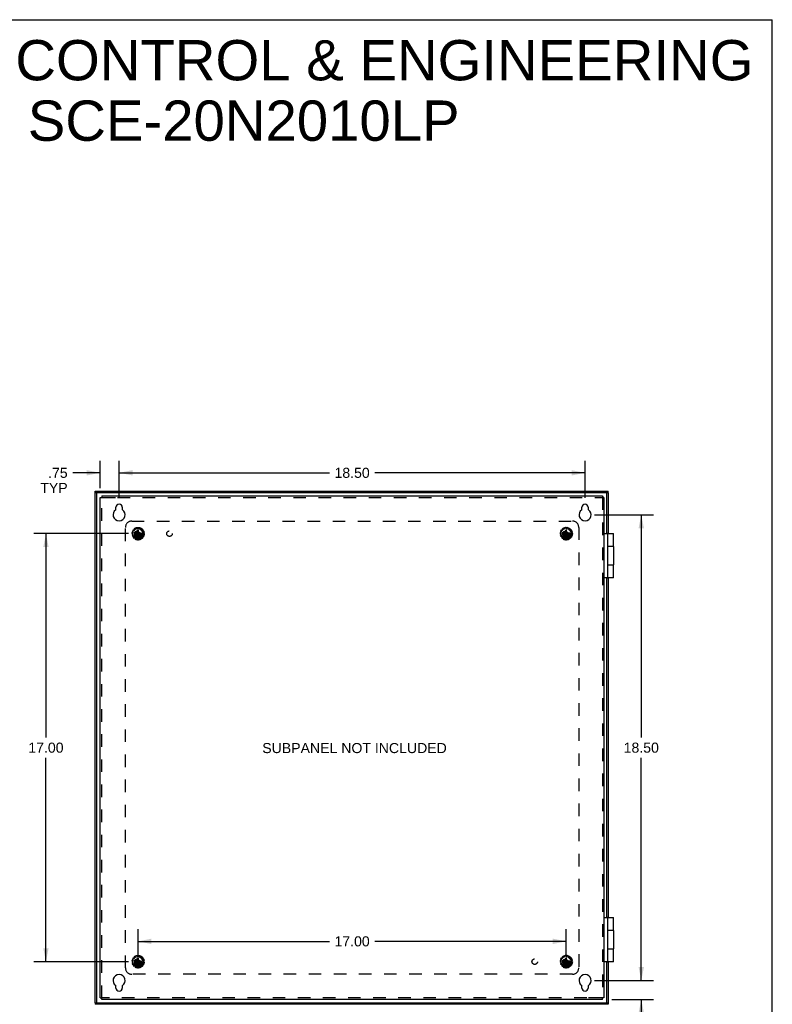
# Model space of a CAD drawing. Header units: inches. Extents: x 0 to 90.7, y 0 to 58.7.
# Tile 14 of 14: x 60.8 to 90.7, y 19.6 to 58.7. Entities that reach past the tile are written whole.
import ezdxf

# ---------------------------------------------------------------- set-up
doc = ezdxf.new("R2010")
doc.units = ezdxf.units.IN
doc.header["$LTSCALE"] = 4.986667
doc.header["$MEASUREMENT"] = 0
doc.linetypes.add('HIDDEN', pattern=[0.2, 0.1, -0.1])
doc.layers.get('0').update_dxf_attribs({"linetype": 'CONTINUOUS'})
for name, color, linetype in [('DEFAULT_2', 8, 'HIDDEN'), ('DIMENSIONS', 7, 'CONTINUOUS'), ('DOOR_ASSEMBLY', 7, 'CONTINUOUS'), ('SUBPANEL', 7, 'CONTINUOUS')]:
    doc.layers.add(name, color=color, linetype=linetype)
doc.styles.get("Standard").update_dxf_attribs({"font": 'arial.ttf'})
doc.dimstyles.new('DIMSTYLE_1', dxfattribs={"dimtxt": 0.4, "dimasz": 0.533333, "dimexe": 0.09, "dimexo": 0.07, "dimgap": 0.0375, "dimtad": 0, "dimtih": 1, "dimtoh": 1, "dimzin": 4, "dimdsep": 46, "dimtxsty": 'Standard', "dimblk": '_FILLED', "dimblk1": '_FILLED', "dimblk2": '_FILLED', "dimcen": 0.09, "dimadec": 3, "dimazin": 1, "dimtfac": 1, "dimtdec": 3, "dimtofl": 0, "dimtmove": 0, "dimatfit": 3, "dimldrblk": '_FILLED', "dimfxl": 0, "dimtolj": 1, "dimtzin": 4, "dimarcsym": 0})

# ---------------------------------------------------------------- blocks, each defined once
blk = doc.blocks.new('_FILLED')
at = {"color": 0, "linetype": 'ByBlock'}
blk.add_solid([(0, 0), (-1, 0.2), (-1, -0.2)], dxfattribs=at)
blk = doc.blocks.new('*D6')
at = {"layer": 'DIMENSIONS', "color": 2, "linetype": 'Continuous'}
for p, q in [((64.734, 39.674), (64.734, 41.15)), ((83.234, 39.674), (83.234, 41.15)), ((64.734, 40.67), (73.085, 40.67)), ((83.234, 40.67), (74.883, 40.67))]:
    blk.add_line(p, q, dxfattribs=at)
at = {"layer": 'DIMENSIONS', "color": 2, "linetype": 'Continuous', "xscale": 0.5333333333, "yscale": 0.5333333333, "zscale": 0.5333333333, "rotation": 180}
blk.add_blockref('_FILLED', (64.734, 40.67), dxfattribs=at)
at = {"layer": 'DIMENSIONS', "color": 2, "linetype": 'Continuous', "xscale": 0.5333333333, "yscale": 0.5333333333, "zscale": 0.5333333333}
blk.add_blockref('_FILLED', (83.234, 40.67), dxfattribs=at)
at = {"layer": 'DIMENSIONS', "color": 2, "linetype": 'Continuous', "insert": (73.984, 40.87), "char_height": 0.4, "width": 1.39777, "attachment_point": 2, "line_spacing_factor": 0.9}
blk.add_mtext('18.50', dxfattribs=at)
blk = doc.blocks.new('*D7')
at = {"layer": 'DIMENSIONS', "color": 2, "linetype": 'Continuous'}
for p, q in [((83.608, 39.004), (85.945, 39.004)), ((85.465, 39.004), (85.465, 30.154)), ((85.465, 20.504), (85.465, 29.354)), ((83.608, 20.504), (85.945, 20.504))]:
    blk.add_line(p, q, dxfattribs=at)
at = {"layer": 'DIMENSIONS', "color": 2, "linetype": 'Continuous', "xscale": 0.5333333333, "yscale": 0.5333333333, "zscale": 0.5333333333}
for p, rotation in [((85.465, 39.004), 90), ((85.465, 20.504), 270)]:
    blk.add_blockref('_FILLED', p, dxfattribs=dict(at, rotation=rotation))
at = {"layer": 'DIMENSIONS', "color": 2, "linetype": 'Continuous', "insert": (85.465, 29.954), "char_height": 0.4, "width": 1.39777, "attachment_point": 2, "line_spacing_factor": 0.9}
blk.add_mtext('18.50', dxfattribs=at)
blk = doc.blocks.new('*D10')
at = {"layer": 'DIMENSIONS', "color": 2, "linetype": 'Continuous'}
for p, q in [((63.984, 40.067), (63.984, 41.15)), ((64.734, 39.674), (64.734, 41.15)), ((63.984, 40.67), (62.891, 40.67)), ((64.734, 40.67), (65.801, 40.67))]:
    blk.add_line(p, q, dxfattribs=at)
at = {"layer": 'DIMENSIONS', "color": 2, "linetype": 'Continuous', "xscale": 0.5333333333, "yscale": 0.5333333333, "zscale": 0.5333333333}
blk.add_blockref('_FILLED', (63.984, 40.67), dxfattribs=at)
at = {"layer": 'DIMENSIONS', "color": 2, "linetype": 'Continuous', "xscale": 0.5333333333, "yscale": 0.5333333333, "zscale": 0.5333333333, "rotation": 180}
blk.add_blockref('_FILLED', (64.734, 40.67), dxfattribs=at)
at = {"layer": 'DIMENSIONS', "color": 2, "linetype": 'Continuous', "insert": (62.691, 40.87), "char_height": 0.4, "width": 1.08401, "attachment_point": 3, "line_spacing_factor": 0.9}
blk.add_mtext('.75\\PTYP', dxfattribs=at)
blk = doc.blocks.new('*D11')
at = {"layer": 'DIMENSIONS', "color": 2, "linetype": 'Continuous'}
for p, q in [((85.465, 20.504), (85.465, 21.571)), ((83.608, 20.504), (85.945, 20.504)), ((84.298, 19.754), (85.945, 19.754)), ((85.465, 19.754), (85.465, 18.464)), ((85.465, 18.464), (84.963, 18.464))]:
    blk.add_line(p, q, dxfattribs=at)
at = {"layer": 'DIMENSIONS', "color": 2, "linetype": 'Continuous', "xscale": 0.5333333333, "yscale": 0.5333333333, "zscale": 0.5333333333}
for p, rotation in [((85.465, 20.504), 270), ((85.465, 19.754), 90)]:
    blk.add_blockref('_FILLED', p, dxfattribs=dict(at, rotation=rotation))
at = {"layer": 'DIMENSIONS', "color": 2, "linetype": 'Continuous', "insert": (84.763, 18.664), "char_height": 0.4, "width": 1.08401, "attachment_point": 3, "line_spacing_factor": 0.9}
blk.add_mtext('.75\\PTYP', dxfattribs=at)
blk = doc.blocks.new('*D15')
at = {"layer": 'DIMENSIONS', "color": 2, "linetype": 'Continuous'}
for p, q in [((65.111, 38.254), (61.349, 38.254)), ((61.829, 38.254), (61.829, 30.154)), ((61.829, 21.254), (61.829, 29.354)), ((65.111, 21.254), (61.349, 21.254))]:
    blk.add_line(p, q, dxfattribs=at)
at = {"layer": 'DIMENSIONS', "color": 2, "linetype": 'Continuous', "xscale": 0.5333333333, "yscale": 0.5333333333, "zscale": 0.5333333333}
for p, rotation in [((61.829, 38.254), 90), ((61.829, 21.254), 270)]:
    blk.add_blockref('_FILLED', p, dxfattribs=dict(at, rotation=rotation))
at = {"layer": 'DIMENSIONS', "color": 2, "linetype": 'Continuous', "insert": (61.829, 29.954), "char_height": 0.4, "width": 1.39777, "attachment_point": 2, "line_spacing_factor": 0.9}
blk.add_mtext('17.00', dxfattribs=at)
blk = doc.blocks.new('*D16')
at = {"layer": 'DIMENSIONS', "color": 2, "linetype": 'Continuous'}
for p, q in [((65.484, 21.513), (65.484, 22.542)), ((82.484, 21.513), (82.484, 22.542)), ((65.484, 22.062), (73.085, 22.062)), ((82.484, 22.062), (74.883, 22.062))]:
    blk.add_line(p, q, dxfattribs=at)
at = {"layer": 'DIMENSIONS', "color": 2, "linetype": 'Continuous', "xscale": 0.5333333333, "yscale": 0.5333333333, "zscale": 0.5333333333, "rotation": 180}
blk.add_blockref('_FILLED', (65.484, 22.062), dxfattribs=at)
at = {"layer": 'DIMENSIONS', "color": 2, "linetype": 'Continuous', "xscale": 0.5333333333, "yscale": 0.5333333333, "zscale": 0.5333333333}
blk.add_blockref('_FILLED', (82.484, 22.062), dxfattribs=at)
at = {"layer": 'DIMENSIONS', "color": 2, "linetype": 'Continuous', "insert": (73.984, 22.262), "char_height": 0.4, "width": 1.39777, "attachment_point": 2, "line_spacing_factor": 0.9}
blk.add_mtext('17.00', dxfattribs=at)

msp = doc.modelspace()

# ---------------------------------------------------------------- linework, layer by layer
at = {"color": 7, "linetype": 'Continuous'}
for p, q in [((0, 58.667), (90.667, 58.667)), ((90.667, 0), (90.667, 58.667)), ((63.984, 39.694), (64.044, 39.694)), ((64.044, 39.754), (64.044, 39.694)), ((83.924, 39.754), (83.924, 39.694)), ((83.984, 39.694), (83.924, 39.694)), ((63.984, 19.814), (64.044, 19.814)), ((64.044, 19.754), (64.044, 19.814)), ((83.984, 19.814), (83.924, 19.814)), ((83.924, 19.754), (83.924, 19.814))]:
    msp.add_line(p, q, dxfattribs=at)
at = {"color": 3, "linetype": 'Continuous'}
for p, q in [((63.984, 19.814), (63.984, 39.694)), ((64.044, 39.754), (83.924, 39.754)), ((83.984, 39.694), (83.984, 19.814)), ((64.609, 39.22), (64.609, 39.301)), ((64.859, 39.301), (64.859, 39.22)), ((83.109, 39.22), (83.109, 39.301)), ((83.359, 39.301), (83.359, 39.22)), ((64.609, 20.207), (64.609, 20.288)), ((64.859, 20.288), (64.859, 20.207)), ((83.109, 20.207), (83.109, 20.288)), ((83.359, 20.288), (83.359, 20.207)), ((83.924, 19.754), (64.044, 19.754))]:
    msp.add_line(p, q, dxfattribs=at)
for centre, radius, start, end in [((64.734, 39.004), 0.24, 123.8964, 56.1036), ((64.589, 39.22), 0.02, 303.8964, 360), ((64.734, 39.301), 0.125, 0, 180), ((64.879, 39.22), 0.02, 180, 236.1036), ((83.234, 39.004), 0.24, 123.8964, 56.1036), ((83.089, 39.22), 0.02, 303.8964, 360), ((83.234, 39.301), 0.125, 0, 180), ((83.379, 39.22), 0.02, 180, 236.1036), ((64.734, 20.504), 0.24, 303.8964, 236.1036), ((83.234, 20.504), 0.24, 303.8964, 236.1036), ((64.589, 20.288), 0.02, 0, 56.1036), ((64.734, 20.207), 0.125, 180, 360), ((64.879, 20.288), 0.02, 123.8964, 180), ((83.089, 20.288), 0.02, 0, 56.1036), ((83.234, 20.207), 0.125, 180, 360), ((83.379, 20.288), 0.02, 123.8964, 180)]:
    msp.add_arc(centre, radius, start, end, dxfattribs=at)
at = {"layer": 'DEFAULT_2', "color": 8, "linetype": 'HIDDEN'}
for p, q in [((64.044, 19.814), (64.044, 39.694)), ((64.044, 39.694), (64.096, 39.694)), ((64.096, 39.694), (64.671, 39.694)), ((64.671, 39.694), (83.924, 39.694)), ((83.924, 39.694), (83.924, 19.814)), ((65.292, 38.337), (65.268, 38.353)), ((65.29, 38.307), (65.296, 38.326)), ((65.291, 38.391), (65.316, 38.379)), ((65.343, 38.408), (65.327, 38.432)), ((65.328, 38.381), (65.342, 38.396)), ((65.363, 38.458), (65.382, 38.436)), ((65.393, 38.434), (65.412, 38.442)), ((65.417, 38.452), (65.414, 38.481)), ((65.466, 38.358), (65.435, 38.304)), ((65.457, 38.49), (65.465, 38.462)), ((65.466, 38.114), (65.502, 38.394)), ((65.466, 38.394), (65.466, 38.393)), ((65.502, 38.114), (65.466, 38.394)), ((65.466, 38.393), (65.466, 38.358)), ((65.466, 38.149), (65.502, 38.358)), ((65.502, 38.149), (65.466, 38.358)), ((65.474, 38.455), (65.494, 38.455)), ((65.502, 38.393), (65.502, 38.394)), ((65.502, 38.358), (65.502, 38.393)), ((65.534, 38.304), (65.502, 38.358)), ((65.504, 38.462), (65.512, 38.49)), ((65.555, 38.481), (65.551, 38.452)), ((65.557, 38.442), (65.575, 38.434)), ((65.587, 38.436), (65.605, 38.458)), ((65.641, 38.432), (65.626, 38.408)), ((65.627, 38.396), (65.64, 38.381)), ((65.652, 38.379), (65.678, 38.391)), ((65.672, 38.326), (65.678, 38.307)), ((65.7, 38.353), (65.676, 38.337)), ((82.292, 38.337), (82.268, 38.353)), ((82.29, 38.307), (82.296, 38.326)), ((82.291, 38.391), (82.316, 38.379)), ((82.343, 38.408), (82.327, 38.432)), ((82.328, 38.381), (82.342, 38.396)), ((82.363, 38.458), (82.382, 38.436)), ((82.393, 38.434), (82.412, 38.442)), ((82.417, 38.452), (82.414, 38.481)), ((82.466, 38.358), (82.435, 38.304)), ((82.457, 38.49), (82.465, 38.462)), ((82.466, 38.114), (82.502, 38.394)), ((82.466, 38.394), (82.466, 38.393)), ((82.502, 38.114), (82.466, 38.394)), ((82.466, 38.393), (82.466, 38.358)), ((82.466, 38.149), (82.502, 38.358)), ((82.502, 38.149), (82.466, 38.358)), ((82.474, 38.455), (82.494, 38.455)), ((82.502, 38.393), (82.502, 38.394)), ((82.502, 38.358), (82.502, 38.393)), ((82.534, 38.304), (82.502, 38.358)), ((82.504, 38.462), (82.512, 38.49)), ((82.555, 38.481), (82.551, 38.452)), ((82.557, 38.442), (82.575, 38.434)), ((82.587, 38.436), (82.605, 38.458)), ((82.641, 38.432), (82.626, 38.408)), ((82.627, 38.396), (82.64, 38.381)), ((82.652, 38.379), (82.678, 38.391)), ((82.672, 38.326), (82.678, 38.307)), ((82.7, 38.353), (82.676, 38.337)), ((65.275, 38.252), (65.247, 38.257)), ((65.251, 38.301), (65.28, 38.3)), ((65.253, 38.202), (65.279, 38.213)), ((65.294, 38.167), (65.266, 38.16)), ((65.285, 38.223), (65.283, 38.243)), ((65.294, 38.112), (65.314, 38.133)), ((65.315, 38.145), (65.305, 38.162)), ((65.346, 38.097), (65.323, 38.079)), ((65.344, 38.272), (65.625, 38.236)), ((65.345, 38.272), (65.344, 38.272)), ((65.344, 38.236), (65.625, 38.272)), ((65.344, 38.236), (65.345, 38.236)), ((65.38, 38.272), (65.345, 38.272)), ((65.345, 38.236), (65.38, 38.236)), ((65.374, 38.085), (65.358, 38.097)), ((65.368, 38.047), (65.378, 38.074)), ((65.435, 38.304), (65.38, 38.272)), ((65.38, 38.272), (65.589, 38.236)), ((65.38, 38.236), (65.589, 38.272)), ((65.38, 38.236), (65.435, 38.204)), ((65.422, 38.054), (65.408, 38.029)), ((65.452, 38.055), (65.433, 38.059)), ((65.435, 38.204), (65.534, 38.304)), ((65.435, 38.304), (65.534, 38.204)), ((65.435, 38.204), (65.466, 38.149)), ((65.462, 38.018), (65.46, 38.046)), ((65.466, 38.149), (65.466, 38.115)), ((65.466, 38.115), (65.466, 38.114)), ((65.502, 38.149), (65.534, 38.204)), ((65.502, 38.115), (65.502, 38.149)), ((65.502, 38.114), (65.502, 38.115)), ((65.508, 38.046), (65.506, 38.018)), ((65.536, 38.059), (65.516, 38.055)), ((65.589, 38.272), (65.534, 38.304)), ((65.534, 38.204), (65.589, 38.236)), ((65.56, 38.029), (65.547, 38.054)), ((65.624, 38.272), (65.589, 38.272)), ((65.589, 38.236), (65.624, 38.236)), ((65.591, 38.074), (65.601, 38.047)), ((65.61, 38.097), (65.594, 38.085)), ((65.645, 38.079), (65.622, 38.097)), ((65.625, 38.272), (65.624, 38.272)), ((65.624, 38.236), (65.625, 38.236)), ((65.663, 38.162), (65.653, 38.145)), ((65.655, 38.133), (65.675, 38.112)), ((65.702, 38.16), (65.674, 38.167)), ((65.685, 38.243), (65.683, 38.223)), ((65.688, 38.3), (65.717, 38.301)), ((65.689, 38.213), (65.716, 38.202)), ((65.722, 38.257), (65.693, 38.252)), ((82.275, 38.252), (82.247, 38.257)), ((82.251, 38.301), (82.28, 38.3)), ((82.253, 38.202), (82.279, 38.213)), ((82.294, 38.167), (82.266, 38.16)), ((82.285, 38.223), (82.283, 38.243)), ((82.294, 38.112), (82.314, 38.133)), ((82.315, 38.145), (82.305, 38.162)), ((82.346, 38.097), (82.323, 38.079)), ((82.344, 38.236), (82.625, 38.272)), ((82.345, 38.272), (82.344, 38.272)), ((82.344, 38.272), (82.625, 38.236)), ((82.344, 38.236), (82.345, 38.236)), ((82.38, 38.272), (82.345, 38.272)), ((82.345, 38.236), (82.38, 38.236)), ((82.374, 38.085), (82.358, 38.097)), ((82.368, 38.047), (82.378, 38.074)), ((82.435, 38.304), (82.38, 38.272)), ((82.38, 38.236), (82.589, 38.272)), ((82.38, 38.272), (82.589, 38.236)), ((82.38, 38.236), (82.435, 38.204)), ((82.422, 38.054), (82.408, 38.029)), ((82.452, 38.055), (82.433, 38.059)), ((82.435, 38.204), (82.534, 38.304)), ((82.435, 38.304), (82.534, 38.204)), ((82.435, 38.204), (82.466, 38.149)), ((82.462, 38.018), (82.46, 38.046)), ((82.466, 38.149), (82.466, 38.115)), ((82.466, 38.115), (82.466, 38.114)), ((82.502, 38.149), (82.534, 38.204)), ((82.502, 38.115), (82.502, 38.149)), ((82.502, 38.114), (82.502, 38.115)), ((82.508, 38.046), (82.506, 38.018)), ((82.536, 38.059), (82.516, 38.055)), ((82.589, 38.272), (82.534, 38.304)), ((82.534, 38.204), (82.589, 38.236)), ((82.56, 38.029), (82.547, 38.054)), ((82.624, 38.272), (82.589, 38.272)), ((82.589, 38.236), (82.624, 38.236)), ((82.591, 38.074), (82.601, 38.047)), ((82.61, 38.097), (82.594, 38.085)), ((82.645, 38.079), (82.622, 38.097)), ((82.625, 38.272), (82.624, 38.272)), ((82.624, 38.236), (82.625, 38.236)), ((82.663, 38.162), (82.653, 38.145)), ((82.655, 38.133), (82.675, 38.112)), ((82.702, 38.16), (82.674, 38.167)), ((82.685, 38.243), (82.683, 38.223)), ((82.688, 38.3), (82.717, 38.301)), ((82.689, 38.213), (82.716, 38.202)), ((82.722, 38.257), (82.693, 38.252)), ((65.275, 21.252), (65.247, 21.257)), ((65.251, 21.301), (65.28, 21.3)), ((65.253, 21.202), (65.279, 21.213)), ((65.294, 21.167), (65.266, 21.16)), ((65.292, 21.337), (65.268, 21.353)), ((65.285, 21.223), (65.283, 21.243)), ((65.29, 21.307), (65.296, 21.326)), ((65.291, 21.391), (65.316, 21.379)), ((65.294, 21.112), (65.314, 21.133)), ((65.315, 21.145), (65.305, 21.162)), ((65.343, 21.408), (65.327, 21.432)), ((65.328, 21.381), (65.342, 21.396)), ((65.344, 21.272), (65.625, 21.236)), ((65.345, 21.272), (65.344, 21.272)), ((65.344, 21.236), (65.625, 21.272)), ((65.344, 21.236), (65.345, 21.236)), ((65.38, 21.272), (65.345, 21.272)), ((65.345, 21.236), (65.38, 21.236)), ((65.363, 21.458), (65.382, 21.436)), ((65.435, 21.304), (65.38, 21.272)), ((65.38, 21.272), (65.589, 21.236)), ((65.38, 21.236), (65.589, 21.272)), ((65.38, 21.236), (65.435, 21.204)), ((65.393, 21.434), (65.412, 21.442)), ((65.417, 21.452), (65.414, 21.481)), ((65.466, 21.358), (65.435, 21.304)), ((65.435, 21.304), (65.534, 21.204)), ((65.435, 21.204), (65.534, 21.304)), ((65.435, 21.204), (65.466, 21.149)), ((65.457, 21.49), (65.465, 21.462)), ((65.502, 21.114), (65.466, 21.394)), ((65.466, 21.394), (65.466, 21.393)), ((65.466, 21.114), (65.502, 21.394)), ((65.466, 21.393), (65.466, 21.358)), ((65.502, 21.149), (65.466, 21.358)), ((65.466, 21.149), (65.502, 21.358)), ((65.466, 21.149), (65.466, 21.115)), ((65.474, 21.455), (65.494, 21.455)), ((65.502, 21.393), (65.502, 21.394)), ((65.502, 21.358), (65.502, 21.393)), ((65.534, 21.304), (65.502, 21.358)), ((65.502, 21.149), (65.534, 21.204)), ((65.502, 21.115), (65.502, 21.149)), ((65.504, 21.462), (65.512, 21.49)), ((65.589, 21.272), (65.534, 21.304)), ((65.534, 21.204), (65.589, 21.236)), ((65.555, 21.481), (65.551, 21.452)), ((65.557, 21.442), (65.575, 21.434)), ((65.587, 21.436), (65.605, 21.458)), ((65.624, 21.272), (65.589, 21.272)), ((65.589, 21.236), (65.624, 21.236)), ((65.625, 21.272), (65.624, 21.272)), ((65.624, 21.236), (65.625, 21.236)), ((65.641, 21.432), (65.626, 21.408)), ((65.627, 21.396), (65.64, 21.381)), ((65.652, 21.379), (65.678, 21.391)), ((65.663, 21.162), (65.653, 21.145)), ((65.655, 21.133), (65.675, 21.112)), ((65.672, 21.326), (65.678, 21.307)), ((65.702, 21.16), (65.674, 21.167)), ((65.7, 21.353), (65.676, 21.337)), ((65.685, 21.243), (65.683, 21.223)), ((65.688, 21.3), (65.717, 21.301)), ((65.689, 21.213), (65.716, 21.202)), ((65.722, 21.257), (65.693, 21.252)), ((82.275, 21.252), (82.247, 21.257)), ((82.251, 21.301), (82.28, 21.3)), ((82.253, 21.202), (82.279, 21.213)), ((82.294, 21.167), (82.266, 21.16)), ((82.292, 21.337), (82.268, 21.353)), ((82.285, 21.223), (82.283, 21.243)), ((82.29, 21.307), (82.296, 21.326)), ((82.291, 21.391), (82.316, 21.379)), ((82.294, 21.112), (82.314, 21.133)), ((82.315, 21.145), (82.305, 21.162)), ((82.343, 21.408), (82.327, 21.432)), ((82.328, 21.381), (82.342, 21.396)), ((82.344, 21.236), (82.625, 21.272)), ((82.345, 21.272), (82.344, 21.272)), ((82.344, 21.272), (82.625, 21.236)), ((82.344, 21.236), (82.345, 21.236)), ((82.38, 21.272), (82.345, 21.272)), ((82.345, 21.236), (82.38, 21.236)), ((82.363, 21.458), (82.382, 21.436)), ((82.435, 21.304), (82.38, 21.272)), ((82.38, 21.236), (82.589, 21.272)), ((82.38, 21.272), (82.589, 21.236)), ((82.38, 21.236), (82.435, 21.204)), ((82.393, 21.434), (82.412, 21.442)), ((82.417, 21.452), (82.414, 21.481)), ((82.466, 21.358), (82.435, 21.304)), ((82.435, 21.304), (82.534, 21.204)), ((82.435, 21.204), (82.534, 21.304)), ((82.435, 21.204), (82.466, 21.149)), ((82.457, 21.49), (82.465, 21.462)), ((82.502, 21.114), (82.466, 21.394)), ((82.466, 21.394), (82.466, 21.393)), ((82.466, 21.114), (82.502, 21.394)), ((82.466, 21.393), (82.466, 21.358)), ((82.502, 21.149), (82.466, 21.358)), ((82.466, 21.149), (82.502, 21.358)), ((82.466, 21.149), (82.466, 21.115)), ((82.474, 21.455), (82.494, 21.455)), ((82.502, 21.393), (82.502, 21.394)), ((82.502, 21.358), (82.502, 21.393)), ((82.534, 21.304), (82.502, 21.358)), ((82.502, 21.149), (82.534, 21.204)), ((82.502, 21.115), (82.502, 21.149)), ((82.504, 21.462), (82.512, 21.49)), ((82.589, 21.272), (82.534, 21.304)), ((82.534, 21.204), (82.589, 21.236)), ((82.555, 21.481), (82.551, 21.452)), ((82.557, 21.442), (82.575, 21.434)), ((82.587, 21.436), (82.605, 21.458)), ((82.624, 21.272), (82.589, 21.272)), ((82.589, 21.236), (82.624, 21.236)), ((82.625, 21.272), (82.624, 21.272)), ((82.624, 21.236), (82.625, 21.236)), ((82.641, 21.432), (82.626, 21.408)), ((82.627, 21.396), (82.64, 21.381)), ((82.652, 21.379), (82.678, 21.391)), ((82.663, 21.162), (82.653, 21.145)), ((82.655, 21.133), (82.675, 21.112)), ((82.672, 21.326), (82.678, 21.307)), ((82.702, 21.16), (82.674, 21.167)), ((82.7, 21.353), (82.676, 21.337)), ((82.685, 21.243), (82.683, 21.223)), ((82.688, 21.3), (82.717, 21.301)), ((82.689, 21.213), (82.716, 21.202)), ((82.722, 21.257), (82.693, 21.252)), ((65.346, 21.097), (65.323, 21.079)), ((65.374, 21.085), (65.358, 21.097)), ((65.368, 21.047), (65.378, 21.074)), ((65.422, 21.054), (65.408, 21.029)), ((65.452, 21.055), (65.433, 21.059)), ((65.462, 21.018), (65.46, 21.046)), ((65.466, 21.115), (65.466, 21.114)), ((65.502, 21.114), (65.502, 21.115)), ((65.508, 21.046), (65.506, 21.018)), ((65.536, 21.059), (65.516, 21.055)), ((65.56, 21.029), (65.547, 21.054)), ((65.591, 21.074), (65.601, 21.047)), ((65.61, 21.097), (65.594, 21.085)), ((65.645, 21.079), (65.622, 21.097)), ((82.346, 21.097), (82.323, 21.079)), ((82.374, 21.085), (82.358, 21.097)), ((82.368, 21.047), (82.378, 21.074)), ((82.422, 21.054), (82.408, 21.029)), ((82.452, 21.055), (82.433, 21.059)), ((82.462, 21.018), (82.46, 21.046)), ((82.466, 21.115), (82.466, 21.114)), ((82.502, 21.114), (82.502, 21.115)), ((82.508, 21.046), (82.506, 21.018)), ((82.536, 21.059), (82.516, 21.055)), ((82.56, 21.029), (82.547, 21.054)), ((82.591, 21.074), (82.601, 21.047)), ((82.61, 21.097), (82.594, 21.085)), ((82.645, 21.079), (82.622, 21.097)), ((83.297, 19.814), (64.044, 19.814)), ((83.872, 19.814), (83.297, 19.814)), ((83.924, 19.814), (83.872, 19.814))]:
    msp.add_line(p, q, dxfattribs=at)
for points in [[(65.502, 38.394), (65.496, 38.394), (65.49, 38.394), (65.484, 38.394), (65.478, 38.394), (65.472, 38.394), (65.466, 38.394)], [(82.502, 38.394), (82.496, 38.394), (82.49, 38.394), (82.484, 38.394), (82.478, 38.394), (82.472, 38.394), (82.466, 38.394)], [(65.344, 38.272), (65.344, 38.269), (65.344, 38.266), (65.344, 38.263), (65.344, 38.26), (65.344, 38.257), (65.344, 38.254)], [(65.344, 38.254), (65.344, 38.251), (65.344, 38.248), (65.344, 38.245), (65.344, 38.242), (65.344, 38.239), (65.344, 38.236)], [(65.466, 38.114), (65.472, 38.114), (65.478, 38.113), (65.484, 38.113), (65.49, 38.113), (65.496, 38.114), (65.502, 38.114)], [(65.625, 38.254), (65.625, 38.257), (65.625, 38.26), (65.625, 38.263), (65.625, 38.266), (65.625, 38.269), (65.625, 38.272)], [(65.625, 38.236), (65.625, 38.239), (65.625, 38.242), (65.625, 38.245), (65.625, 38.248), (65.625, 38.251), (65.625, 38.254)], [(82.344, 38.272), (82.344, 38.269), (82.344, 38.266), (82.344, 38.263), (82.344, 38.26), (82.344, 38.257), (82.344, 38.254)], [(82.344, 38.254), (82.344, 38.251), (82.344, 38.248), (82.344, 38.245), (82.344, 38.242), (82.344, 38.239), (82.344, 38.236)], [(82.466, 38.114), (82.472, 38.114), (82.478, 38.113), (82.484, 38.113), (82.49, 38.113), (82.496, 38.114), (82.502, 38.114)], [(82.625, 38.254), (82.625, 38.257), (82.625, 38.26), (82.625, 38.263), (82.625, 38.266), (82.625, 38.269), (82.625, 38.272)], [(82.625, 38.236), (82.625, 38.239), (82.625, 38.242), (82.625, 38.245), (82.625, 38.248), (82.625, 38.251), (82.625, 38.254)], [(65.344, 21.272), (65.344, 21.269), (65.344, 21.266), (65.344, 21.263), (65.344, 21.26), (65.344, 21.257), (65.344, 21.254)], [(65.344, 21.254), (65.344, 21.251), (65.344, 21.248), (65.344, 21.245), (65.344, 21.242), (65.344, 21.239), (65.344, 21.236)], [(65.502, 21.394), (65.496, 21.394), (65.49, 21.394), (65.484, 21.394), (65.478, 21.394), (65.472, 21.394), (65.466, 21.394)], [(65.625, 21.254), (65.625, 21.257), (65.625, 21.26), (65.625, 21.263), (65.625, 21.266), (65.625, 21.269), (65.625, 21.272)], [(65.625, 21.236), (65.625, 21.239), (65.625, 21.242), (65.625, 21.245), (65.625, 21.248), (65.625, 21.251), (65.625, 21.254)], [(82.344, 21.272), (82.344, 21.269), (82.344, 21.266), (82.344, 21.263), (82.344, 21.26), (82.344, 21.257), (82.344, 21.254)], [(82.344, 21.254), (82.344, 21.251), (82.344, 21.248), (82.344, 21.245), (82.344, 21.242), (82.344, 21.239), (82.344, 21.236)], [(82.502, 21.394), (82.496, 21.394), (82.49, 21.394), (82.484, 21.394), (82.478, 21.394), (82.472, 21.394), (82.466, 21.394)], [(82.625, 21.254), (82.625, 21.257), (82.625, 21.26), (82.625, 21.263), (82.625, 21.266), (82.625, 21.269), (82.625, 21.272)], [(82.625, 21.236), (82.625, 21.239), (82.625, 21.242), (82.625, 21.245), (82.625, 21.248), (82.625, 21.251), (82.625, 21.254)], [(65.466, 21.114), (65.472, 21.114), (65.478, 21.113), (65.484, 21.113), (65.49, 21.113), (65.496, 21.114), (65.502, 21.114)], [(82.466, 21.114), (82.472, 21.114), (82.478, 21.113), (82.484, 21.113), (82.49, 21.113), (82.496, 21.114), (82.502, 21.114)]]:
    msp.add_lwpolyline(points, dxfattribs=at)
for centre, radius in [((65.484, 38.254), 0.246), ((65.484, 38.254), 0.201), ((65.484, 38.254), 0.188), ((65.484, 38.254), 0.143), ((65.484, 38.254), 0.128), ((65.484, 38.254), 0.125), ((65.484, 38.254), 0.124), ((65.484, 38.254), 0.114), ((65.484, 38.254), 0.102), ((65.484, 38.254), 0.1), ((82.484, 38.254), 0.246), ((82.484, 38.254), 0.201), ((82.484, 38.254), 0.188), ((82.484, 38.254), 0.143), ((82.484, 38.254), 0.128), ((82.484, 38.254), 0.125), ((82.484, 38.254), 0.124), ((82.484, 38.254), 0.114), ((82.484, 38.254), 0.102), ((82.484, 38.254), 0.1), ((65.484, 21.254), 0.246), ((65.484, 21.254), 0.201), ((65.484, 21.254), 0.188), ((65.484, 21.254), 0.143), ((65.484, 21.254), 0.128), ((65.484, 21.254), 0.125), ((65.484, 21.254), 0.124), ((65.484, 21.254), 0.114), ((65.484, 21.254), 0.102), ((65.484, 21.254), 0.1), ((82.484, 21.254), 0.246), ((82.484, 21.254), 0.201), ((82.484, 21.254), 0.188), ((82.484, 21.254), 0.143), ((82.484, 21.254), 0.128), ((82.484, 21.254), 0.125), ((82.484, 21.254), 0.124), ((82.484, 21.254), 0.114), ((82.484, 21.254), 0.102), ((82.484, 21.254), 0.1)]:
    msp.add_circle(centre, radius, dxfattribs=at)
for centre, start, end in [((65.274, 38.361), 152.9326, 235.8493), ((65.286, 38.382), 64.1507, 147.0674), ((65.287, 38.329), 342, 55.8493), ((65.321, 38.388), 244.1507, 318), ((65.336, 38.438), 128.9326, 211.8493), ((65.334, 38.403), 318, 31.8493), ((65.355, 38.452), 40.1507, 123.0674), ((65.389, 38.443), 220.1507, 294), ((65.408, 38.451), 294, 7.8493), ((65.423, 38.482), 104.9326, 187.8493), ((65.447, 38.487), 16.1507, 99.0674), ((65.474, 38.465), 196.1507, 270), ((65.494, 38.465), 270, 343.8493), ((65.521, 38.487), 80.9326, 163.8493), ((65.545, 38.482), 352.1507, 75.0674), ((65.561, 38.451), 172.1507, 246), ((65.579, 38.443), 246, 319.8493), ((65.613, 38.452), 56.9326, 139.8493), ((65.634, 38.403), 148.1507, 222), ((65.633, 38.438), 328.1507, 51.0674), ((65.648, 38.388), 222, 295.8493), ((65.682, 38.329), 124.1507, 198), ((65.682, 38.382), 32.9326, 115.8493), ((65.694, 38.361), 304.1507, 27.0674), ((82.274, 38.361), 152.9326, 235.8493), ((82.286, 38.382), 64.1507, 147.0674), ((82.287, 38.329), 342, 55.8493), ((82.321, 38.388), 244.1507, 318), ((82.336, 38.438), 128.9326, 211.8493), ((82.334, 38.403), 318, 31.8493), ((82.355, 38.452), 40.1507, 123.0674), ((82.389, 38.443), 220.1507, 294), ((82.408, 38.451), 294, 7.8493), ((82.423, 38.482), 104.9326, 187.8493), ((82.447, 38.487), 16.1507, 99.0674), ((82.474, 38.465), 196.1507, 270), ((82.494, 38.465), 270, 343.8493), ((82.521, 38.487), 80.9326, 163.8493), ((82.545, 38.482), 352.1507, 75.0674), ((82.561, 38.451), 172.1507, 246), ((82.579, 38.443), 246, 319.8493), ((82.613, 38.452), 56.9326, 139.8493), ((82.634, 38.403), 148.1507, 222), ((82.633, 38.438), 328.1507, 51.0674), ((82.648, 38.388), 222, 295.8493), ((82.682, 38.329), 124.1507, 198), ((82.682, 38.382), 32.9326, 115.8493), ((82.694, 38.361), 304.1507, 27.0674), ((65.249, 38.267), 176.9326, 259.8493), ((65.251, 38.291), 88.1507, 171.0674), ((65.256, 38.193), 112.1507, 195.0674), ((65.264, 38.17), 200.9326, 283.8493), ((65.273, 38.242), 6, 79.8493), ((65.275, 38.222), 292.1507, 6), ((65.28, 38.31), 268.1507, 342), ((65.301, 38.105), 136.1507, 219.0674), ((65.297, 38.157), 30, 103.8493), ((65.317, 38.087), 224.9326, 307.8493), ((65.307, 38.14), 316.1507, 30), ((65.352, 38.089), 54, 127.8493), ((65.377, 38.044), 160.1507, 243.0674), ((65.368, 38.077), 340.1507, 54), ((65.399, 38.034), 248.9326, 331.8493), ((65.431, 38.05), 78, 151.8493), ((65.45, 38.045), 4.1507, 78), ((65.472, 38.018), 184.1507, 267.0674), ((65.496, 38.018), 272.9326, 355.8493), ((65.518, 38.045), 102, 175.8493), ((65.538, 38.05), 28.1507, 102), ((65.569, 38.034), 208.1507, 291.0674), ((65.6, 38.077), 126, 199.8493), ((65.591, 38.044), 296.9326, 19.8493), ((65.616, 38.089), 52.1507, 126), ((65.651, 38.087), 232.1507, 315.0674), ((65.662, 38.14), 150, 223.8493), ((65.672, 38.157), 76.1507, 150), ((65.667, 38.105), 320.9326, 43.8493), ((65.688, 38.31), 198, 271.8493), ((65.693, 38.222), 174, 247.8493), ((65.695, 38.242), 100.1507, 174), ((65.705, 38.17), 256.1507, 339.0674), ((65.712, 38.193), 344.9326, 67.8493), ((65.717, 38.291), 8.9326, 91.8493), ((65.72, 38.267), 280.1507, 3.0674), ((82.249, 38.267), 176.9326, 259.8493), ((82.251, 38.291), 88.1507, 171.0674), ((82.256, 38.193), 112.1507, 195.0674), ((82.264, 38.17), 200.9326, 283.8493), ((82.273, 38.242), 6, 79.8493), ((82.275, 38.222), 292.1507, 6), ((82.28, 38.31), 268.1507, 342), ((82.301, 38.105), 136.1507, 219.0674), ((82.297, 38.157), 30, 103.8493), ((82.317, 38.087), 224.9326, 307.8493), ((82.307, 38.14), 316.1507, 30), ((82.352, 38.089), 54, 127.8493), ((82.377, 38.044), 160.1507, 243.0674), ((82.368, 38.077), 340.1507, 54), ((82.399, 38.034), 248.9326, 331.8493), ((82.431, 38.05), 78, 151.8493), ((82.45, 38.045), 4.1507, 78), ((82.472, 38.018), 184.1507, 267.0674), ((82.496, 38.018), 272.9326, 355.8493), ((82.518, 38.045), 102, 175.8493), ((82.538, 38.05), 28.1507, 102), ((82.569, 38.034), 208.1507, 291.0674), ((82.6, 38.077), 126, 199.8493), ((82.591, 38.044), 296.9326, 19.8493), ((82.616, 38.089), 52.1507, 126), ((82.651, 38.087), 232.1507, 315.0674), ((82.662, 38.14), 150, 223.8493), ((82.672, 38.157), 76.1507, 150), ((82.667, 38.105), 320.9326, 43.8493), ((82.688, 38.31), 198, 271.8493), ((82.693, 38.222), 174, 247.8493), ((82.695, 38.242), 100.1507, 174), ((82.705, 38.17), 256.1507, 339.0674), ((82.712, 38.193), 344.9326, 67.8493), ((82.717, 38.291), 8.9326, 91.8493), ((82.72, 38.267), 280.1507, 3.0674), ((65.249, 21.267), 176.9326, 259.8493), ((65.251, 21.291), 88.1507, 171.0674), ((65.256, 21.193), 112.1507, 195.0674), ((65.264, 21.17), 200.9326, 283.8493), ((65.274, 21.361), 152.9326, 235.8493), ((65.273, 21.242), 6, 79.8493), ((65.286, 21.382), 64.1507, 147.0674), ((65.275, 21.222), 292.1507, 6), ((65.28, 21.31), 268.1507, 342), ((65.287, 21.329), 342, 55.8493), ((65.297, 21.157), 30, 103.8493), ((65.307, 21.14), 316.1507, 30), ((65.321, 21.388), 244.1507, 318), ((65.336, 21.438), 128.9326, 211.8493), ((65.334, 21.403), 318, 31.8493), ((65.355, 21.452), 40.1507, 123.0674), ((65.389, 21.443), 220.1507, 294), ((65.408, 21.451), 294, 7.8493), ((65.423, 21.482), 104.9326, 187.8493), ((65.447, 21.487), 16.1507, 99.0674), ((65.474, 21.465), 196.1507, 270), ((65.494, 21.465), 270, 343.8493), ((65.521, 21.487), 80.9326, 163.8493), ((65.545, 21.482), 352.1507, 75.0674), ((65.561, 21.451), 172.1507, 246), ((65.579, 21.443), 246, 319.8493), ((65.613, 21.452), 56.9326, 139.8493), ((65.634, 21.403), 148.1507, 222), ((65.633, 21.438), 328.1507, 51.0674), ((65.648, 21.388), 222, 295.8493), ((65.662, 21.14), 150, 223.8493), ((65.672, 21.157), 76.1507, 150), ((65.682, 21.329), 124.1507, 198), ((65.682, 21.382), 32.9326, 115.8493), ((65.688, 21.31), 198, 271.8493), ((65.693, 21.222), 174, 247.8493), ((65.695, 21.242), 100.1507, 174), ((65.694, 21.361), 304.1507, 27.0674), ((65.705, 21.17), 256.1507, 339.0674), ((65.712, 21.193), 344.9326, 67.8493), ((65.717, 21.291), 8.9326, 91.8493), ((65.72, 21.267), 280.1507, 3.0674), ((82.249, 21.267), 176.9326, 259.8493), ((82.251, 21.291), 88.1507, 171.0674), ((82.256, 21.193), 112.1507, 195.0674), ((82.264, 21.17), 200.9326, 283.8493), ((82.274, 21.361), 152.9326, 235.8493), ((82.273, 21.242), 6, 79.8493), ((82.286, 21.382), 64.1507, 147.0674), ((82.275, 21.222), 292.1507, 6), ((82.28, 21.31), 268.1507, 342), ((82.287, 21.329), 342, 55.8493), ((82.297, 21.157), 30, 103.8493), ((82.307, 21.14), 316.1507, 30), ((82.321, 21.388), 244.1507, 318), ((82.336, 21.438), 128.9326, 211.8493), ((82.334, 21.403), 318, 31.8493), ((82.355, 21.452), 40.1507, 123.0674), ((82.389, 21.443), 220.1507, 294), ((82.408, 21.451), 294, 7.8493), ((82.423, 21.482), 104.9326, 187.8493), ((82.447, 21.487), 16.1507, 99.0674), ((82.474, 21.465), 196.1507, 270), ((82.494, 21.465), 270, 343.8493), ((82.521, 21.487), 80.9326, 163.8493), ((82.545, 21.482), 352.1507, 75.0674), ((82.561, 21.451), 172.1507, 246), ((82.579, 21.443), 246, 319.8493), ((82.613, 21.452), 56.9326, 139.8493), ((82.634, 21.403), 148.1507, 222), ((82.633, 21.438), 328.1507, 51.0674), ((82.648, 21.388), 222, 295.8493), ((82.662, 21.14), 150, 223.8493), ((82.672, 21.157), 76.1507, 150), ((82.682, 21.329), 124.1507, 198), ((82.682, 21.382), 32.9326, 115.8493), ((82.688, 21.31), 198, 271.8493), ((82.693, 21.222), 174, 247.8493), ((82.695, 21.242), 100.1507, 174), ((82.694, 21.361), 304.1507, 27.0674), ((82.705, 21.17), 256.1507, 339.0674), ((82.712, 21.193), 344.9326, 67.8493), ((82.717, 21.291), 8.9326, 91.8493), ((82.72, 21.267), 280.1507, 3.0674), ((65.301, 21.105), 136.1507, 219.0674), ((65.317, 21.087), 224.9326, 307.8493), ((65.352, 21.089), 54, 127.8493), ((65.377, 21.044), 160.1507, 243.0674), ((65.368, 21.077), 340.1507, 54), ((65.399, 21.034), 248.9326, 331.8493), ((65.431, 21.05), 78, 151.8493), ((65.45, 21.045), 4.1507, 78), ((65.472, 21.018), 184.1507, 267.0674), ((65.496, 21.018), 272.9326, 355.8493), ((65.518, 21.045), 102, 175.8493), ((65.538, 21.05), 28.1507, 102), ((65.569, 21.034), 208.1507, 291.0674), ((65.6, 21.077), 126, 199.8493), ((65.591, 21.044), 296.9326, 19.8493), ((65.616, 21.089), 52.1507, 126), ((65.651, 21.087), 232.1507, 315.0674), ((65.667, 21.105), 320.9326, 43.8493), ((82.301, 21.105), 136.1507, 219.0674), ((82.317, 21.087), 224.9326, 307.8493), ((82.352, 21.089), 54, 127.8493), ((82.377, 21.044), 160.1507, 243.0674), ((82.368, 21.077), 340.1507, 54), ((82.399, 21.034), 248.9326, 331.8493), ((82.431, 21.05), 78, 151.8493), ((82.45, 21.045), 4.1507, 78), ((82.472, 21.018), 184.1507, 267.0674), ((82.496, 21.018), 272.9326, 355.8493), ((82.518, 21.045), 102, 175.8493), ((82.538, 21.05), 28.1507, 102), ((82.569, 21.034), 208.1507, 291.0674), ((82.6, 21.077), 126, 199.8493), ((82.591, 21.044), 296.9326, 19.8493), ((82.616, 21.089), 52.1507, 126), ((82.651, 21.087), 232.1507, 315.0674), ((82.667, 21.105), 320.9326, 43.8493)]:
    msp.add_arc(centre, 0.01, start, end, dxfattribs=at)
at = {"layer": 'DOOR_ASSEMBLY', "color": 7, "linetype": 'Continuous'}
for p, q in [((63.779, 39.881), (63.779, 39.941)), ((84.154, 39.881), (84.154, 39.941)), ((84.154, 39.881), (63.779, 39.881)), ((63.839, 39.881), (63.839, 19.626)), ((84.094, 38.254), (84.094, 39.881)), ((83.984, 38.254), (84.348, 38.254)), ((84.094, 38.269), (84.154, 38.269)), ((84.129, 38.234), (84.129, 36.524)), ((84.368, 37.774), (84.368, 38.234)), ((84.136, 37.754), (84.348, 37.754)), ((84.352, 37.749), (84.149, 37.749)), ((84.292, 37.749), (84.292, 37.754)), ((84.299, 37.754), (84.299, 37.749)), ((84.372, 37.029), (84.372, 37.729)), ((84.348, 37.004), (84.136, 37.004)), ((84.136, 37.004), (84.136, 37.004)), ((84.149, 37.009), (84.352, 37.009)), ((84.292, 37.004), (84.292, 37.009)), ((84.299, 37.009), (84.299, 37.004)), ((84.368, 36.524), (84.368, 36.984)), ((84.348, 36.504), (83.984, 36.504)), ((84.094, 23.004), (84.094, 36.504)), ((84.154, 36.489), (84.094, 36.489)), ((83.984, 23.004), (84.348, 23.004)), ((84.094, 23.019), (84.154, 23.019)), ((84.129, 22.984), (84.129, 21.274)), ((84.368, 22.524), (84.368, 22.984)), ((84.136, 22.504), (84.348, 22.504)), ((84.352, 22.499), (84.149, 22.499)), ((84.292, 22.499), (84.292, 22.504)), ((84.299, 22.504), (84.299, 22.499)), ((84.372, 21.779), (84.372, 22.479)), ((84.348, 21.754), (84.136, 21.754)), ((84.136, 21.754), (84.136, 21.754)), ((84.149, 21.759), (84.352, 21.759)), ((84.292, 21.754), (84.292, 21.759)), ((84.299, 21.759), (84.299, 21.754)), ((84.368, 21.274), (84.368, 21.734)), ((84.348, 21.254), (83.984, 21.254)), ((84.094, 19.626), (84.094, 21.254)), ((84.154, 21.239), (84.094, 21.239)), ((63.779, 19.626), (63.779, 19.566)), ((63.779, 19.626), (84.154, 19.626)), ((84.154, 19.626), (84.154, 19.566))]:
    msp.add_line(p, q, dxfattribs=at)
at = {"layer": 'DOOR_ASSEMBLY', "color": 3, "linetype": 'Continuous'}
for p, q in [((63.779, 39.941), (84.154, 39.941)), ((63.779, 19.626), (63.779, 39.881)), ((84.154, 39.881), (84.154, 38.254)), ((84.154, 36.504), (84.154, 23.004)), ((84.154, 21.254), (84.154, 19.626)), ((84.154, 19.566), (63.779, 19.566))]:
    msp.add_line(p, q, dxfattribs=at)
at = {"layer": 'DOOR_ASSEMBLY', "color": 7, "linetype": 'Continuous'}
for centre, start, end in [((84.109, 38.234), 0, 90), ((84.348, 38.234), 0, 90), ((84.149, 37.769), 180.0002, 270), ((84.348, 37.774), 270, 360), ((84.352, 37.729), 0, 90), ((84.149, 36.989), 90, 179.9998), ((84.348, 36.984), 0, 90), ((84.352, 37.029), 270, 360), ((84.109, 36.524), 270, 360), ((84.348, 36.524), 270, 360), ((84.109, 22.984), 0, 90), ((84.348, 22.984), 0, 90), ((84.149, 22.519), 180.0002, 270), ((84.348, 22.524), 270, 360), ((84.352, 22.479), 0, 90), ((84.149, 21.739), 90, 179.9998), ((84.348, 21.734), 0, 90), ((84.352, 21.779), 270, 360), ((84.109, 21.274), 270, 360), ((84.348, 21.274), 270, 360)]:
    msp.add_arc(centre, 0.02, start, end, dxfattribs=at)
at = {"layer": 'SUBPANEL', "color": 8, "linetype": 'HIDDEN'}
for p, q in [((65.234, 38.754), (82.734, 38.754)), ((64.984, 21.004), (64.984, 38.504)), ((82.984, 38.504), (82.984, 21.004)), ((82.734, 20.754), (65.234, 20.754))]:
    msp.add_line(p, q, dxfattribs=at)
for centre, radius in [((65.484, 38.254), 0.141), ((66.734, 38.254), 0.109), ((82.484, 38.254), 0.141), ((65.484, 21.254), 0.141), ((81.234, 21.254), 0.109), ((82.484, 21.254), 0.141)]:
    msp.add_circle(centre, radius, dxfattribs=at)
for centre, start, end in [((65.234, 38.504), 90, 180), ((82.734, 38.504), 0, 90), ((65.234, 21.004), 180, 270), ((82.734, 21.004), 270, 360)]:
    msp.add_arc(centre, 0.25, start, end, dxfattribs=at)

# ---------------------------------------------------------------- texts
at = {"layer": 'DIMENSIONS', "color": 2, "linetype": 'Continuous', "attachment_point": 2, "line_spacing_factor": 0.9}
for s, insert, char_height, width in [('SAGINAW CONTROL & ENGINEERING\\PSCE-20N2010LP', (69.679, 57.858), 1.6, 40.41041), ('SUBPANEL NOT INCLUDED', (74.081, 29.938), 0.4, 7.3145)]:
    msp.add_mtext(s, dxfattribs=dict(at, insert=insert, char_height=char_height, width=width))

# ---------------------------------------------------------------- dimensions: what is measured, and where the dimension line sits
at = {"layer": 'DIMENSIONS', "color": 2, "linetype": 'Continuous'}
dim = msp.add_linear_dim(base=(64.734, 40.67), p1=(63.984, 39.997), p2=(64.734, 39.604), text='<>\\PTYP', dimstyle='DIMSTYLE_1', dxfattribs=at)
dim.commit()
dim.dimension.update_dxf_attribs({"geometry": '*D10', "text_midpoint": (62.149, 40.37), "dimtype": 160})
for base, p1, p2, angle, picture, middle in [((64.734, 40.67), (83.234, 39.604), (64.734, 39.604), 180, '*D6', (74.001, 40.668)), ((85.465, 20.504), (83.538, 39.004), (83.538, 20.504), 270, '*D7', (85.482, 29.752)), ((61.829, 21.254), (65.181, 38.254), (65.181, 21.254), 270, '*D15', (61.846, 29.752))]:
    dim = msp.add_linear_dim(base=base, p1=p1, p2=p2, angle=angle, dimstyle='DIMSTYLE_1', dxfattribs=at)
    dim.commit()
    dim.dimension.update_dxf_attribs({"geometry": picture, "text_midpoint": middle, "dimtype": 160})
dim = msp.add_linear_dim(base=(82.484, 22.062), p1=(65.484, 21.443), p2=(82.484, 21.443), dimstyle='DIMSTYLE_1', dxfattribs=at)
dim.commit()
dim.dimension.update_dxf_attribs({"geometry": '*D16', "text_midpoint": (74.001, 22.06), "dimtype": 160})
dim = msp.add_linear_dim(base=(85.465, 20.504), p1=(84.228, 19.754), p2=(83.538, 20.504), angle=90, text='<>\\PTYP', dimstyle='DIMSTYLE_1', dxfattribs=at)
dim.commit()
dim.dimension.update_dxf_attribs({"geometry": '*D11', "text_midpoint": (84.221, 18.164), "dimtype": 160})

doc.saveas('drawing.dxf')
